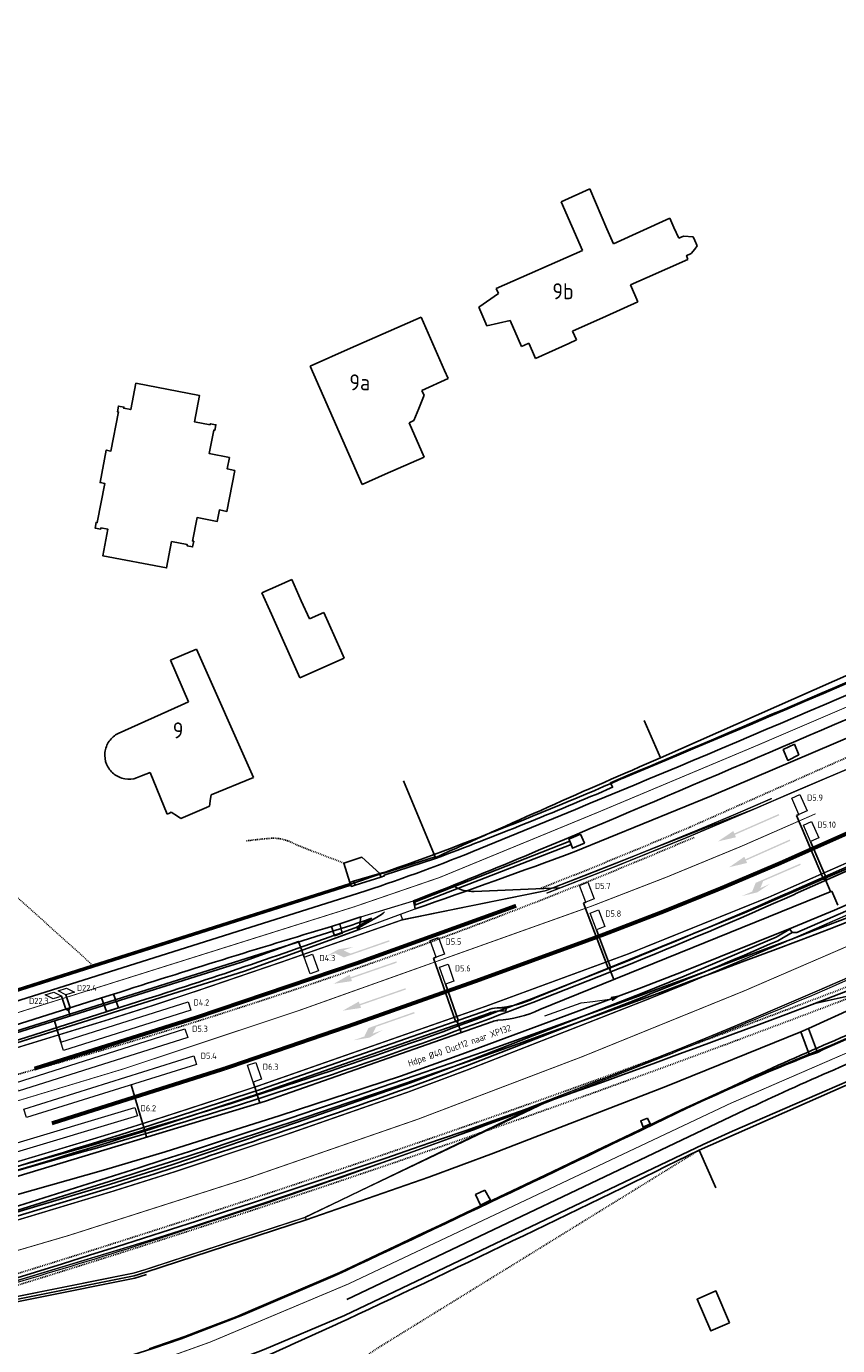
# Model space of a CAD drawing. Header units: metres. Extents: x 144112 to 146497, y 457631 to 458575.
# Tile 13 of 59: x 144738 to 144830, y 457736 to 457885. Entities that reach past the tile are written whole.
import ezdxf
from ezdxf.enums import TextEntityAlignment as Align

# ---------------------------------------------------------------- set-up
doc = ezdxf.new("R2010")
doc.units = ezdxf.units.M
doc.header["$LTSCALE"] = 0.25
for name, pattern in [('N237M200$0$030270', [0.75, 0.0675, -0.6825]), ('N237M200$0$13', [1, 0.25, -0.75]), ('N237M200$0$39', [3, 0.75, -2.25]), ('STIPPELFIJN', [0.375, 0.25, -0.125])]:
    doc.linetypes.add(name, pattern=pattern)
doc.layers.get('0').update_dxf_attribs({"linetype": 'CONTINUOUS', "lineweight": 0})
for name, color, linetype in [('B01_D', 1, 'CONTINUOUS'), ('B01_T', 1, 'CONTINUOUS'), ('KABEL-500', 3, 'CONTINUOUS'), ('MOF', 6, 'CONTINUOUS'), ('N237M200$0$TM-L_03-27_10', 252, 'N237M200$0$030270'), ('N237M200$0$TM-L_1-3_10', 252, 'N237M200$0$13'), ('N237M200$0$TM-L_1-3_45', 252, 'N237M200$0$13'), ('N237M200$0$TM-L_3-9_10', 252, 'N237M200$0$39'), ('N237M200$0$TM-L_C_15', 252, 'CONTINUOUS'), ('N237M200$0$TM-PIJL', 252, 'CONTINUOUS'), ('ONDERGROND', 7, 'CONTINUOUS'), ('TER-T01', 3, 'CONTINUOUS'), ('TER-T02', 3, 'RASTER'), ('TOPOT05', 3, 'STIPPELFIJN'), ('VRI - uitslijper', 1, 'CONTINUOUS'), ('VRI131 kabel1$0$VRI - Koppelkabel', 30, 'CONTINUOUS'), ('VRI131 lussen$0$LUS-T-CODE', 1, 'CONTINUOUS'), ('WEG-NW-BANDEN', 7, 'CONTINUOUS'), ('WEG-NW-MARKERING', 7, 'STIPPELFIJN'), ('WEG-NW-VERHARDEBERM', 42, 'STIPPELFIJN'), ('WEG-NW-VERHARDING', 42, 'CONTINUOUS'), ('WEG-T01', 7, 'CONTINUOUS'), ('WEG-T06', 7, 'STIPPELFIJN'), ('WEG-T21', 12, 'CONTINUOUS'), ('x-wegmeubilair bs', 252, 'CONTINUOUS'), ('Z02', 7, 'CONTINUOUS')]:
    doc.layers.add(name, color=color, linetype=linetype)
for name, color, linetype, lineweight in [('KABEL-T-CODE', 7, 'CONTINUOUS', 18), ('LUSSEN', 7, 'CONTINUOUS', 0), ('TOPOV04', 12, 'CONTINUOUS', 0)]:
    doc.layers.add(name, color=color, linetype=linetype, lineweight=lineweight)
doc.styles.add('ISO', font='ISO')
doc.styles.add('VRI131 kabel1$0$ISO', font='ISO')
doc.styles.add('VRI131 lussen$0$I020-1', font='ISO', dxfattribs={"height": 2})
doc.styles.add('VRI131 lussen$0$ISO', font='ISO')
doc.linetypes.add('RASTER', pattern='A,0.25,-0.25,[150,BLOK.SHX,S=0.25,R=0,X=0,Y=0],-0.25,0.25', length=1)

# ---------------------------------------------------------------- blocks, each defined once
blk = doc.blocks.new('VRI131 lussen$0$V_15X1')
blk.add_lwpolyline([(0.5, 0), (0.5, -15), (-0.5, -15), (-0.5, 0)], close=True)
at = {"layer": 'VRI131 lussen$0$LUS-T-CODE', "style": 'VRI131 lussen$0$ISO'}
blk.add_attdef('LUS', text='', height=1, rotation=270, dxfattribs=at).set_placement((-0.02, -16.42), align=Align.MIDDLE)
blk = doc.blocks.new('VRI131 lussen$0$V_20X1')
blk.add_lwpolyline([(0.5, 0), (0.5, -20), (-0.5, -20), (-0.5, 0)], close=True)
at = {"layer": 'VRI131 lussen$0$LUS-T-CODE', "style": 'VRI131 lussen$0$I020-1'}
blk.add_attdef('LUS', text='', height=1, rotation=270, dxfattribs=at).set_placement((0.01, -21.61), align=Align.MIDDLE)
blk = doc.blocks.new('VRI131 lussen$0$V_1X2')
blk.add_lwpolyline([(-1, 0), (1, 0), (1, -1), (-1, -1), (-1, 0)])
at = {"layer": 'VRI131 lussen$0$LUS-T-CODE', "style": 'VRI131 lussen$0$I020-1'}
blk.add_attdef('LUS', text='', height=1, rotation=270, dxfattribs=at).set_placement((0.02, -2.42), align=Align.MIDDLE)
blk = doc.blocks.new('VRI131 lussen$0$V_1X1S')
blk.add_lwpolyline([(-0.71, -0.71), (0, 0), (0, -1), (-0.71, -1.71)], close=True)
at = {"layer": 'VRI131 lussen$0$LUS-T-CODE', "style": 'VRI131 lussen$0$ISO'}
blk.add_attdef('LUS', text='', height=1, rotation=270, dxfattribs=at).set_placement((-0.23, -3.1), align=Align.MIDDLE)
blk = doc.blocks.new('N237M200$0$vobud')
at = {"layer": 'N237M200$0$TM-PIJL'}
blk.add_hatch(color=256, dxfattribs=at).paths.add_polyline_path([(5.45, -0.38), (7.5, 0), (5.45, 0.38), (5.45, 0.08), (0, 0.08), (0, -0.08), (5.45, -0.08)])
blk = doc.blocks.new('N237M200$0$vobul')
at = {"layer": 'N237M200$0$TM-PIJL'}
blk.add_hatch(color=256, dxfattribs=at).paths.add_polyline_path([(0, 0.08), (4.6, 0.08), (5.2, 0.67), (4, 0.67), (5.7, 0.98), (7.5, 0.67), (6.2, 0.67), (5.45, -0.08), (0, -0.08)])
blk = doc.blocks.new('N237M200$0$vobur')
at = {"layer": 'N237M200$0$TM-PIJL'}
blk.add_hatch(color=256, dxfattribs=at).paths.add_polyline_path([(0, -0.08), (4.6, -0.08), (5.2, -0.68), (4, -0.68), (5.7, -0.98), (7.5, -0.68), (6.2, -0.68), (5.45, 0.08), (0, 0.08)])
blk = doc.blocks.new('N237_ondergrond1')
at = {"layer": 'B01_D', "color": 8}
for points in [[(144766.64, 457821.85), (144768.14, 457822.52)], [(144768.14, 457822.52), (144769.2, 457820.13)], [(144764.77, 457821.02), (144766.64, 457821.85)], [(144765.84, 457818.61), (144764.77, 457821.02)], [(144769.2, 457820.13), (144770.12, 457818.1)], [(144769.02, 457811.45), (144765.84, 457818.61)], [(144770.12, 457818.1), (144771.72, 457818.81)], [(144771.72, 457818.81), (144773.63, 457814.53)], [(144755.74, 457813.98), (144754.51, 457813.45)], [(144754.51, 457813.45), (144756.53, 457808.76)], [(144757.4, 457814.69), (144755.74, 457813.98)], [(144763.83, 457800.23), (144757.4, 457814.69)], [(144774.01, 457813.67), (144769.02, 457811.45)], [(144773.63, 457814.53), (144774.01, 457813.67)], [(144755.69, 457808.38), (144748.61, 457805.19)], [(144756.53, 457808.76), (144755.69, 457808.38)], [(144750.68, 457800.18), (144751.23, 457800.41)], [(144751.23, 457800.41), (144752.19, 457800.81)], [(144752.19, 457800.81), (144754.13, 457796.1)], [(144759.05, 457798.27), (144763.83, 457800.23)], [(144758.88, 457797.01), (144758.99, 457797.86)], [(144758.99, 457797.86), (144759.05, 457798.27)], [(144754.13, 457796.1), (144754.37, 457796.23)], [(144754.37, 457796.23), (144754.57, 457796.34)], [(144754.57, 457796.34), (144755.28, 457795.87)], [(144755.28, 457795.87), (144755.65, 457795.62)], [(144755.65, 457795.62), (144758.55, 457796.87)], [(144758.55, 457796.87), (144758.88, 457797.01)], [(144817.36, 457738.87), (144815.82, 457742.46), (144813.71, 457741.52), (144815.24, 457737.95), (144817.36, 457738.87)]]:
    blk.add_lwpolyline(points, dxfattribs=at)
for points in [[(144748.61, 457805.19, 0.125128), (144747.59, 457804.31)], [(144747.12, 457803.05, 0.125592), (144747.31, 457801.72)], [(144747.59, 457804.31, 0.125119), (144747.12, 457803.05)], [(144747.31, 457801.72, 0.125502), (144748.11, 457800.65)], [(144748.11, 457800.65, 0.124888), (144749.34, 457800.09)], [(144749.34, 457800.09, 0.125384), (144750.68, 457800.18)]]:
    blk.add_lwpolyline(points, format="xyb", dxfattribs=at)
at = {"layer": 'B01_T', "color": 8}
for points in [[(144801.63, 457866.46), (144798.42, 457865.02)], [(144803.57, 457861.99), (144801.63, 457866.46)], [(144798.42, 457865.02), (144800.81, 457859.55)], [(144810.64, 457863.19), (144804.3, 457860.3)], [(144811.11, 457862.14), (144810.64, 457863.19)], [(144804.3, 457860.3), (144803.57, 457861.99)], [(144811.65, 457860.92), (144811.11, 457862.14)], [(144812.17, 457861.15), (144811.65, 457860.92)], [(144813.28, 457861.07), (144812.17, 457861.15)], [(144813.45, 457860.68), (144813.28, 457861.07)], [(144800.81, 457859.55), (144791.12, 457855.26)], [(144813.05, 457859.19), (144813.45, 457859.7)], [(144813.45, 457859.7), (144813.72, 457860.05)], [(144813.72, 457860.05), (144813.45, 457860.68)], [(144808.09, 457856.5), (144812.67, 457858.53)], [(144812.5, 457858.95), (144813.05, 457859.19)], [(144812.54, 457858.86), (144812.5, 457858.95)], [(144812.67, 457858.53), (144812.54, 457858.86)], [(144806.21, 457855.66), (144808.09, 457856.5)], [(144791.12, 457855.26), (144791.39, 457854.68)], [(144807.05, 457853.76), (144806.21, 457855.66)], [(144791.39, 457854.68), (144789.17, 457853.17)], [(144803.47, 457852.16), (144807.05, 457853.76)], [(144782.69, 457852.04), (144774.73, 457848.53)], [(144785.3, 457846.03), (144782.69, 457852.04)], [(144789.17, 457853.17), (144790.08, 457851.05)], [(144799.7, 457850.47), (144803.47, 457852.16)], [(144790.08, 457851.05), (144792.7, 457851.66)], [(144792.7, 457851.66), (144793.6, 457849.58)], [(144800.16, 457849.49), (144799.7, 457850.47)], [(144793.6, 457849.58), (144793.97, 457848.74)], [(144794.3, 457848.88), (144794.79, 457849.1)], [(144794.79, 457849.1), (144795.2, 457848.16)], [(144795.54, 457847.4), (144799.27, 457849.09)], [(144799.27, 457849.09), (144800.16, 457849.49)], [(144774.73, 457848.53), (144770.21, 457846.53)], [(144793.97, 457848.74), (144794.3, 457848.88)], [(144795.2, 457848.16), (144795.54, 457847.4)], [(144770.21, 457846.53), (144776.05, 457833.21)], [(144785.7, 457845.12), (144785.3, 457846.03)], [(144750.58, 457844.59), (144757.75, 457843.22), (144757.18, 457840.26), (144758.94, 457839.93), (144758.97, 457840.04), (144759.6, 457839.92), (144759.47, 457839.3), (144759.36, 457839.32), (144758.85, 457836.68), (144761.12, 457836.24), (144760.87, 457834.95), (144761.72, 457834.78), (144760.83, 457830.18), (144759.99, 457830.34), (144759.74, 457829.05), (144757.48, 457829.49), (144756.97, 457826.84), (144757.1, 457826.82), (144756.98, 457826.19), (144756.35, 457826.31), (144756.37, 457826.44), (144754.61, 457826.78), (144754.05, 457823.82), (144746.88, 457825.19), (144747.45, 457828.16), (144746.67, 457828.31), (144746.65, 457828.18), (144746.01, 457828.3), (144746.13, 457828.94), (144746.26, 457828.92), (144747.1, 457833.32), (144746.57, 457833.42), (144747.27, 457837.07), (144747.8, 457836.97), (144748.64, 457841.38), (144748.52, 457841.4), (144748.64, 457842.03), (144749.26, 457841.91), (144749.24, 457841.78), (144750.02, 457841.64), (144750.58, 457844.59)], [(144782.76, 457843.79), (144785.7, 457845.12)], [(144782.41, 457841.75), (144783, 457843.24)], [(144782.95, 457843.36), (144782.76, 457843.79)], [(144783, 457843.24), (144782.95, 457843.36)], [(144781.87, 457840.4), (144782.41, 457841.75)], [(144781.33, 457840.15), (144781.49, 457840.22)], [(144783, 457836.29), (144781.33, 457840.15)], [(144781.49, 457840.22), (144781.87, 457840.4)], [(144778.63, 457834.35), (144783, 457836.29)], [(144776.05, 457833.21), (144778.63, 457834.35)]]:
    blk.add_lwpolyline(points, dxfattribs=at)
at = {"layer": 'N237M200$0$TM-L_03-27_10', "color": 8, "const_width": 0.1, "flags": 128}
for points in [[(144725.82, 457770.52, 0.038704), (144733.15, 457772.46), (144775.14, 457785.68), (144784.72, 457788.97, 0.005532), (144838.3, 457811.5), (144869.76, 457825.3, -0.000414), (145299.05, 458016.08, -0.000414)], [(144729.85, 457727.56, 0.018604), (144750.6, 457733.7), (144758.95, 457736.7), (144774.49, 457743.24), (144817.44, 457763.55, 0.001924), (144921.09, 457808.89), (145141, 457906.76, 0.000907), (145315.08, 457983.78, 0.000907)]]:
    blk.add_lwpolyline(points, format="xyb", dxfattribs=at)
at = {"layer": 'N237M200$0$TM-L_1-3_10', "color": 8, "const_width": 0.1, "flags": 128}
blk.add_lwpolyline([(144827.03, 457796.15, -0.016287), (144801.85, 457785.76), (144768.96, 457774.02), (144749.32, 457767.48), (144712.84, 457756.46)], format="xyb", dxfattribs=at)
at = {"layer": 'N237M200$0$TM-L_1-3_45', "color": 8, "const_width": 0.45, "flags": 128}
for points in [[(144741.15, 457761.32), (144760.67, 457767.51, 0.007046), (144803.09, 457782.52, 0.012979), (144822.97, 457790.56, -0.007414), (144854.4, 457804.18)], [(144739.19, 457767.47, 0.015059), (144793.36, 457785.8)]]:
    blk.add_lwpolyline(points, format="xyb", dxfattribs=at)
at = {"layer": 'N237M200$0$TM-L_3-9_10', "color": 8, "const_width": 0.1, "flags": 128}
blk.add_lwpolyline([(144723.26, 457742.89, 0.018001), (144782.31, 457761.78, 0.016681), (144837.13, 457784.06), (145309.94, 457994.13)], format="xyb", dxfattribs=at)
at = {"layer": 'N237M200$0$TM-L_C_15', "color": 8, "const_width": 0.15, "flags": 128}
for points in [[(145311.42, 457991.16, 0.000069), (145268.29, 457971.98), (145175.73, 457930.86), (145164.08, 457925.66, 0.000434), (145106.89, 457900.32), (145031.12, 457866.61), (144994.42, 457850.34, -0.000244), (144908.25, 457812.07), (144875.83, 457797.62), (144862.58, 457791.73, -0.002562), (144827.68, 457776.41), (144819.59, 457772.94, -0.004174), (144811.81, 457769.73), (144808.11, 457768.26), (144790.43, 457761.35, -0.007664), (144778.69, 457757.04, -0.00456), (144756.9, 457749.66, -0.004165), (144749.88, 457747.45), (144731.68, 457741.94, -0.004045), (144721.91, 457739.15), (144715.62, 457737.47)], [(144713.65, 457743.67), (144724.62, 457746.66), (144729.91, 457748.2), (144747.99, 457753.67), (144754.91, 457755.85), (144767.75, 457760.14), (144781.19, 457764.83), (144788.06, 457767.4), (144807.85, 457775.15), (144812.58, 457777.06), (144825.1, 457782.37), (144844.47, 457790.83, 0.001008), (144905.61, 457818.01, 0.000268), (144990.22, 457855.59)], [(144895.61, 457829.42, -0.002003), (144873.75, 457819.65), (144866.29, 457816.39), (144858.8, 457813.19), (144837.31, 457804.08), (144833.55, 457802.47), (144830.32, 457801.05, 0.003812), (144820.33, 457796.77, -0.011012), (144796.77, 457787.21, -0.011012)], [(144864.1, 457808.38, 0.002466), (144861.79, 457807.28), (144855.42, 457803.77, -0.003448), (144843.94, 457797.04, -0.010717), (144840.99, 457795.43, -0.007142), (144837.45, 457793.67, -0.023433), (144789.98, 457774.5), (144764.57, 457765.6, -0.002396), (144752.35, 457761.6, -0.004597), (144745.96, 457759.61), (144728.11, 457754.24), (144725.5, 457753.46, -0.003354), (144712, 457749.71)], [(144713.9, 457766.77, 0.162262), (144714.38, 457766.31, 0.071794), (144717.44, 457765.37, 0.068999), (144720.35, 457765.29, 0.006363), (144720.68, 457765.33, 0.008686), (144722.45, 457765.57, 0.037571), (144724.65, 457766.04), (144737.07, 457769.78), (144747.58, 457773.01), (144752.45, 457774.56), (144757.73, 457776.31), (144767.07, 457779.5), (144780.58, 457784.23), (144796.66, 457787.49, 0.006962), (144810, 457792.77, 0.00754), (144822.12, 457797.88)]]:
    blk.add_lwpolyline(points, format="xyb", dxfattribs=at)
for points in [[(144825.1, 457782.37), (144822.96, 457781.45)], [(144796.62, 457763.77), (144769.65, 457750.74), (144751.61, 457744.84), (144750.33, 457744.46), (144715.86, 457737.53)]]:
    blk.add_lwpolyline(points, dxfattribs=at)
at = {"layer": 'TER-T01', "color": 8}
blk.add_lwpolyline([(144745.73, 457779.12), (144729.55, 457773.96, -0.003169), (144726.89, 457773.17, -0.141869), (144723.04, 457773.07, -0.126156), (144718.68, 457775.62, -0.116354), (144716.79, 457778.45, -0.105106), (144716.47, 457782.05), (144720.54, 457801.81)], format="xyb", dxfattribs=at)
for points in [[(144784.24, 457791.31), (144778.47, 457789.46), (144778.44, 457789.56), (144778.04, 457789.44)], [(144784.27, 457791.21), (144784.24, 457791.31)], [(144774.67, 457788.41), (144774.7, 457788.31), (144745.73, 457779.12)], [(144813.93, 457758.3), (144815.81, 457754.07)]]:
    blk.add_lwpolyline(points, dxfattribs=at)
at = {"layer": 'TER-T02', "color": 8, "flags": 128}
for points in [[(144837.64, 457814.86), (144809.61, 457802.45)], [(144809.61, 457802.45), (144807.74, 457806.66)], [(144784.24, 457791.31), (144780.68, 457799.85)], [(144775.06, 457788.55), (144778.04, 457789.44)], [(144844.8, 457766.56), (144844.31, 457766.31), (144842.4, 457770.86), (144813.93, 457758.3)]]:
    blk.add_lwpolyline(points, dxfattribs=at)
for points in [[(144809.61, 457802.45, 0.004755), (144784.27, 457791.21)], [(144813.93, 457758.3, -0.005167), (144774.35, 457739.25, -0.006469), (144755.77, 457730.99), (144745.97, 457727.84, -0.002952), (144714.77, 457720.06), (144712.85, 457718.44), (144709.95, 457714.4), (144707.38, 457707.09), (144706.82, 457697.54), (144707.87, 457693.37)]]:
    blk.add_lwpolyline(points, format="xyb", dxfattribs=at)
at = {"layer": 'TOPOT05', "color": 8, "flags": 128}
for points in [[(144745.73, 457779.12), (144720.54, 457801.81)], [(144761.47, 457724.52), (144777.6, 457735.91), (144813.93, 457758.3)]]:
    blk.add_lwpolyline(points, dxfattribs=at)
at = {"layer": 'TOPOV04', "color": 8}
for points in [[(144796.68, 457763.63), (144807.26, 457767.77, 0.010895), (144834.93, 457779.35), (144883.32, 457800.85), (144952.41, 457831.54), (145035.67, 457868.53), (145101.03, 457897.55), (145158.33, 457923.03), (145180.18, 457932.75), (145222.01, 457951.35), (145249.88, 457963.73)], [(144715.74, 457737.09), (144724.39, 457739.79, 0.011358), (144753.19, 457748.35, 0.012597), (144796.68, 457763.63)]]:
    blk.add_lwpolyline(points, format="xyb", dxfattribs=at)
for points in [[(144780.35, 457784.84), (144780.58, 457784.23), (144796.66, 457787.5), (144820.33, 457796.77), (144830.32, 457801.06), (144860.07, 457813.91), (144884.28, 457824.63), (144942.67, 457850.46), (144970.15, 457862.65), (145053.09, 457899.49), (145146.43, 457940.96), (145176.32, 457954.24)], [(144775.88, 457784.54), (144781.83, 457786.36)], [(144780.35, 457784.84), (144782.02, 457785.46)], [(144775.72, 457783.12), (144780.35, 457784.84)], [(144796.68, 457763.63), (144769.65, 457750.74), (144769.75, 457750.46)]]:
    blk.add_lwpolyline(points, dxfattribs=at)
at = {"layer": 'WEG-NW-BANDEN', "color": 8}
for p, q in [((144824.75, 457787.13), (144841.3, 457794.48)), ((144712.65, 457749.01), (144744.75, 457758.14))]:
    blk.add_line(p, q, dxfattribs=at)
at = {"layer": 'WEG-NW-BANDEN', "color": 8, "flags": 128}
for points in [[(144718.78, 457767.95, 0.0263), (144732.77, 457770.32), (144774.29, 457783.43, 0.001877), (144777.14, 457784.4, 0.001877)], [(144775.37, 457783.37, -0.010596), (144751.72, 457775.28), (144724.92, 457766.74), (144719.06, 457765.94)]]:
    blk.add_lwpolyline(points, format="xyb", dxfattribs=at)
blk.add_lwpolyline([(144777.14, 457784.4), (144775.37, 457783.37)], dxfattribs=at)
at = {"layer": 'WEG-NW-BANDEN', "color": 8}
for centre, radius, start, end in [((144292.77, 459180.43), 1496, 286.34532, 293.67093), ((144579.48, 458339.18), 604.09, 285.87699, 293.95484)]:
    blk.add_arc(centre, radius, start, end, dxfattribs=at)
at = {"layer": 'WEG-NW-MARKERING', "color": 8}
blk.add_line((144705.04, 457757.65), (144741.9, 457768.13), dxfattribs=at)
for centre, radius, start, end in [((144292.77, 459180.43), 1503.25, 286.1816, 293.9548), ((144579.48, 458339.18), 593.7, 285.87699, 293.21119)]:
    blk.add_arc(centre, radius, start, end, dxfattribs=at)
at = {"layer": 'WEG-NW-VERHARDEBERM', "color": 8}
blk.add_line((144812.97, 457794.68), (144838.43, 457805.99), dxfattribs=at)
for centre, radius, start, end in [((144579.48, 458339.18), 592.45, 291.43621, 293.21041), ((144292.77, 459180.43), 1504.5, 286.1366, 291.01036)]:
    blk.add_arc(centre, radius, start, end, dxfattribs=at)
at = {"layer": 'WEG-NW-VERHARDING', "color": 8}
for p, q in [((144841.12, 457794.88), (144824.57, 457787.53)), ((144731.46, 457774.51), (144772.93, 457787.62)), ((144744.63, 457758.56), (144712.11, 457749.31))]:
    blk.add_line(p, q, dxfattribs=at)
at = {"layer": 'WEG-NW-VERHARDING', "color": 8, "flags": 128}
for points in [[(144786.44, 457787.96, 0.143827), (144788.63, 457787.41), (144798.19, 457787.81)], [(144778.56, 457785.11, -0.054835), (144777.85, 457784.59), (144775.46, 457783.19)]]:
    blk.add_lwpolyline(points, format="xyb", dxfattribs=at)
for points in [[(144836.55, 457776.93), (144826.77, 457774.75)], [(144773.02, 457744.18), (144817.76, 457765.5)], [(144774.31, 457741.48), (144819.05, 457762.79)]]:
    blk.add_lwpolyline(points, dxfattribs=at)
at = {"layer": 'WEG-NW-VERHARDING', "color": 8}
for centre, radius, start, end in [((143838.76, 460116.99), 2510.39, 292.64238, 294.28081), ((144292.77, 459180.43), 1496.45, 285.67703, 293.9548), ((144292.77, 459180.43), 1503.7, 286.1816, 293.9548), ((144645.92, 458164.34), 397.56, 288.6285, 293.6161), ((144579.48, 458339.18), 603.65, 285.87699, 293.95484), ((144946.75, 457494.64), 300, 111.2032, 115.465), ((144946.75, 457494.64), 297, 111.2032, 115.465)]:
    blk.add_arc(centre, radius, start, end, dxfattribs=at)
at = {"layer": 'WEG-T01', "color": 8}
for points in [[(144724.78, 457772.54), (144723.7, 457772.27), (144723.86, 457771.38, 0.020911), (144731.82, 457773.37), (144775.63, 457787.21, 0.016931), (144788.49, 457791.9, 0.006032), (144841.12, 457814.09), (144940.04, 457857.92), (145123.21, 457939.5), (145185.73, 457967.15, -0.000834), (145301.91, 458018.86, -0.000834)], [(144791.21, 457774.32, 0.092554), (144795.43, 457775.4), (144819.03, 457784.99), (144830.47, 457789.9, 0.011977), (144841.95, 457795.43), (144844.17, 457796.66), (144859.73, 457805.73), (144864.29, 457807.98), (144946.1, 457844.23), (145129.64, 457925.7), (145130.33, 457925.86)], [(144784.3, 457791.12, 0.011893), (144804.2, 457799.13), (144803.96, 457799.65, 0.003342), (144840.24, 457815.16)], [(144840.71, 457811.16, -0.002263), (144794.44, 457791.43, -0.00673), (144781.83, 457786.36)], [(144782.02, 457785.46, 0.006312), (144799.9, 457791.88), (144815.34, 457798.17), (144840.73, 457809.02)], [(144775.25, 457788.1), (144774.83, 457787.97), (144774.78, 457788.11), (144729.56, 457773.74), (144727.77, 457773.2, -0.043439), (144724.78, 457772.54)], [(144772.61, 457783.48, 0.000553), (144773.52, 457783.77)], [(144824.42, 457782.8), (144822.78, 457781.87, -0.007846), (144807.69, 457775.57), (144787.9, 457767.82, -0.010406), (144770.03, 457761.4, -0.00626), (144747.86, 457754.1), (144729.79, 457748.63, -0.008091), (144713.54, 457744.11)], [(144748.08, 457775.85, -0.005085), (144772.61, 457783.48)], [(144712.12, 457749.28, 0.010712), (144752.49, 457761.18), (144764.72, 457765.17), (144790.14, 457774.07, -0.074033), (144791.21, 457774.32)], [(144707.08, 457692.83, -0.073709), (144705.8, 457700.61, -0.043926), (144706.62, 457709, -0.065088), (144709.05, 457715.91), (144710.13, 457717.66), (144711.61, 457719.54), (144712.38, 457720.2, -0.056252), (144718.59, 457722.51, -0.034658), (144722.72, 457723.13), (144728.05, 457724.26, 0.021885), (144738.97, 457727.06), (144753.9, 457731.82, 0.013225), (144765.03, 457735.86), (144774.07, 457739.71), (144814.38, 457758.92), (144817.68, 457760.44), (144842.61, 457771.24)], [(144716.7, 457733.45), (144716.37, 457733.3), (144717.77, 457728.43), (144719.08, 457726.92), (144726.87, 457728.58, 0.013462), (144734.9, 457730.48), (144737.68, 457731.29), (144752.52, 457735.97), (144755.68, 457737.07), (144762.6, 457739.73), (144773.02, 457744.18, 0.002671), (144812.54, 457763.01, -0.013603), (144826.36, 457769)]]:
    blk.add_lwpolyline(points, format="xyb", dxfattribs=at)
for points in [[(145133.25, 457919.91), (145132.06, 457919.09), (144948.96, 457837.74), (144844.29, 457791.24), (144824.92, 457782.79), (144824.42, 457782.8)], [(144799.39, 457793.07), (144799.3, 457793.31), (144800.58, 457793.85)], [(144799.55, 457792.69), (144799.39, 457793.07)], [(144800.58, 457793.85), (144801.03, 457792.85), (144799.71, 457792.28), (144799.55, 457792.69)], [(144778.04, 457789.44), (144776.01, 457791.26), (144773.99, 457790.6)], [(144778.15, 457789.03), (144778.55, 457789.16), (144778.51, 457789.24), (144784.3, 457791.12)], [(144784.3, 457791.12), (144784.27, 457791.21)], [(144773.99, 457790.6), (144774.67, 457788.41)], [(144774.67, 457788.41), (144775.06, 457788.55)], [(144775.06, 457788.55), (144775.25, 457788.1)], [(144778.15, 457789.03), (144775.25, 457788.1)], [(144778.15, 457789.03), (144778.04, 457789.44)], [(144781.83, 457786.36), (144782.02, 457785.46)], [(144773.52, 457783.77), (144773.81, 457782.71), (144772.93, 457782.43), (144772.61, 457783.48)], [(144775.88, 457784.54), (144773.52, 457783.77)], [(144775.72, 457783.12), (144775.88, 457784.54)], [(144725.02, 457766.56), (144762.83, 457778.44), (144775.72, 457783.12)], [(144826.23, 457771.97), (144836.44, 457776.63)], [(144725.68, 457769.13), (144730.01, 457770.15), (144746.73, 457775.43)], [(144748.08, 457775.85), (144748.63, 457774.32), (144747.31, 457773.91), (144746.73, 457775.43)], [(144746.73, 457775.43), (144748.08, 457775.85)], [(144827.26, 457769.27), (144827.96, 457769.65), (144841.28, 457775.51)], [(144792.24, 457774.26), (144791.21, 457774.32)], [(144825.38, 457771.61), (144826.23, 457771.97)], [(144826.23, 457771.97), (144827.26, 457769.27)], [(144825.38, 457771.61), (144810.21, 457765.46), (144790.81, 457757.97), (144783.53, 457755.27), (144769.75, 457750.46)], [(144826.36, 457769), (144825.38, 457771.61)], [(144827.26, 457769.27), (144826.36, 457769)], [(144769.75, 457750.46), (144751.7, 457744.56), (144750.42, 457744.17), (144717.48, 457737.55), (144715.74, 457737.09)]]:
    blk.add_lwpolyline(points, dxfattribs=at)
for points in [[(144824.67, 457803.97), (144825.15, 457802.8), (144823.92, 457802.16), (144823.4, 457803.38)], [(144808.14, 457761.89), (144807.38, 457761.61), (144807.64, 457760.88), (144808.43, 457761.27)], [(144789.85, 457753.78), (144790.48, 457752.67), (144789.34, 457752.09), (144788.8, 457753.29)]]:
    blk.add_lwpolyline(points, close=True, dxfattribs=at)
at = {"layer": 'WEG-T06', "color": 8, "flags": 128}
blk.add_lwpolyline([(144773.99, 457790.6), (144768.95, 457792.53), (144768.06, 457792.95, 0.115796), (144765.86, 457793.4, 0.012426), (144762.94, 457793.09)], format="xyb", dxfattribs=at)
at = {"layer": 'WEG-T21', "color": 8}
for points in [[(144799.55, 457792.69), (144782.05, 457785.89), (144781.93, 457786.2), (144799.39, 457793.07)], [(144716.7, 457733.45), (144716.97, 457733.49), (144716.04, 457736.93), (144717.55, 457737.3), (144750.47, 457743.91), (144751.79, 457744.3)]]:
    blk.add_lwpolyline(points, dxfattribs=at)
blk.add_lwpolyline([(144824.42, 457782.8), (144824.14, 457783.15), (144822.61, 457782.25), (144812.24, 457777.86), (144807.54, 457775.96), (144787.75, 457768.22), (144781.47, 457765.87), (144768.79, 457761.43), (144754.63, 457756.66), (144747.74, 457754.49), (144729.65, 457749.06, -0.007147), (144713.83, 457744.65), (144712.66, 457748.97, 0.008797), (144752.6, 457760.76), (144764.85, 457764.77), (144790.26, 457773.69, -0.120478), (144792.2, 457773.95), (144792.24, 457774.26)], format="xyb", dxfattribs=at)
at = {"layer": 'N237M200$0$TM-PIJL', "color": 8}
for name, p, rotation in [('N237M200$0$vobud', (144822.92, 457796.05), 203.7055437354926), ('N237M200$0$vobud', (144824.16, 457793.18), 203.9813007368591), ('N237M200$0$vobul', (144825.33, 457790.47), 203.3811406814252), ('N237M200$0$vobur', (144779.1, 457781.85), 199.1664352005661), ('N237M200$0$vobud', (144779.92, 457779.47), 199.1388224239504), ('N237M200$0$vobud', (144780.94, 457776.45), 199.1383965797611), ('N237M200$0$vobul', (144781.92, 457773.77), 199.3020932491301)]:
    blk.add_blockref(name, p, dxfattribs=dict(at, rotation=rotation))
at = {"layer": 'Z02', "color": 8, "style": 'ISO'}
for s, p in [('9b', (144797.44, 457854.05)), ('9a', (144774.61, 457843.8)), ('9', (144754.75, 457804.64))]:
    blk.add_text(s, height=1.8, dxfattribs=at).set_placement(p)

msp = doc.modelspace()

# ---------------------------------------------------------------- linework, layer by layer
at = {"layer": 'KABEL-500'}
for p, q in [((144828.14, 457788.71), (144828.72, 457787.39)), ((144828.86, 457787.45), (144829.53, 457785.88)), ((144803.91, 457778.62), (144804.35, 457777.49)), ((144743.01, 457774.03), (144743.21, 457773.41)), ((144741.75, 457771.83), (144741.44, 457772.86)), ((144790.62, 457772.74), (144765.17, 457763.82)), ((144786.76, 457772.69), (144787.17, 457771.53)), ((144764.55, 457763.62), (144764.1, 457764.97)), ((144765.17, 457763.82), (144713.27, 457748.08)), ((144751.81, 457759.78), (144751.49, 457760.85))]:
    msp.add_line(p, q, dxfattribs=at)
at = {"layer": 'KABEL-500', "flags": 128}
msp.add_lwpolyline([(144829.15, 457785.31), (144843.96, 457791.78, 0.001008), (144905.11, 457818.97, 0.000268), (144989.71, 457856.54), (145029.01, 457873.96), (145104.96, 457907.75, -0.000684), (145161.79, 457932.93)], format="xyb", dxfattribs=at)
at = {"layer": 'KABEL-500'}
for points in [[(144828.86, 457787.45), (144796.02, 457774.11, -0.091841), (144791.3, 457772.91)], [(144720.11, 457766.82, 0.043641), (144724.73, 457767.6), (144762.49, 457779.47), (144768.87, 457781.78), (144769.25, 457780.77)]]:
    msp.add_lwpolyline(points, format="xyb", dxfattribs=at)
at = {"layer": 'KABEL-500', "flags": 128}
msp.add_lwpolyline([(144713.66, 457746.86), (144723.47, 457749.47), (144728.78, 457750.91), (144746.96, 457756.06), (144753.91, 457758.12), (144766.83, 457762.19), (144780.35, 457766.64), (144787.26, 457769.09), (144807.18, 457776.48), (144811.95, 457778.31), (144824.56, 457783.41), (144829.15, 457785.31)], dxfattribs=at)
at = {"layer": 'KABEL-500'}
msp.add_arc((144791.5, 457770.67), 2.24, 94.6474, 111.5835, dxfattribs=at)
at = {"layer": 'KABEL-T-CODE'}
for p, q in [((144804.05, 457775.51), (144804.84, 457775.61)), ((144804.05, 457775.51), (144804.19, 457775.15)), ((144804.84, 457775.61), (144804.06, 457775.47)), ((144804.84, 457775.61), (144804.08, 457775.42)), ((144804.84, 457775.61), (144804.1, 457775.38)), ((144804.84, 457775.61), (144804.12, 457775.33)), ((144804.84, 457775.61), (144804.12, 457775.33)), ((144804.84, 457775.61), (144804.13, 457775.29)), ((144804.13, 457775.3), (144804.84, 457775.61)), ((144804.14, 457775.27), (144804.84, 457775.61)), ((144804.84, 457775.61), (144804.15, 457775.24)), ((144804.84, 457775.61), (144804.17, 457775.2)), ((144804.84, 457775.61), (144804.19, 457775.15))]:
    msp.add_line(p, q, dxfattribs=at)
at = {"layer": 'KABEL-T-CODE', "flags": 128}
for points in [[(144796.6, 457773.41), (144800.66, 457774.87), (144801.99, 457775.03), (144804.11, 457775.34)], [(144804.05, 457775.5), (144804.84, 457775.61)], [(144804.84, 457775.61), (144804.05, 457775.49)], [(144804.06, 457775.48), (144804.84, 457775.61)], [(144804.07, 457775.46), (144804.84, 457775.61)], [(144804.84, 457775.61), (144804.07, 457775.44)], [(144804.08, 457775.43), (144804.84, 457775.61)], [(144804.84, 457775.61), (144804.09, 457775.4)], [(144804.09, 457775.39), (144804.84, 457775.61)], [(144804.09, 457775.41), (144804.84, 457775.61)], [(144804.1, 457775.37), (144804.84, 457775.61)], [(144804.84, 457775.61), (144804.11, 457775.36)], [(144804.11, 457775.34), (144804.84, 457775.61)], [(144804.12, 457775.32), (144804.84, 457775.61)], [(144804.84, 457775.61), (144804.13, 457775.31)], [(144804.84, 457775.61), (144804.14, 457775.26)], [(144804.15, 457775.25), (144804.84, 457775.61)], [(144804.16, 457775.21), (144804.84, 457775.61)], [(144804.84, 457775.61), (144804.16, 457775.22)], [(144804.16, 457775.23), (144804.84, 457775.61)], [(144804.17, 457775.18), (144804.84, 457775.61)], [(144804.84, 457775.61), (144804.18, 457775.17)], [(144804.18, 457775.16), (144804.84, 457775.61)]]:
    msp.add_lwpolyline(points, dxfattribs=at)
at = {"layer": 'MOF', "const_width": 0.0673}
for points in [[(144828.18, 457788.71, -1.135207), (144828.11, 457788.72, -0.843915)], [(144803.94, 457778.62, -1.135207), (144803.87, 457778.64, -0.843915)], [(144743.05, 457774.03, -1.135207), (144742.98, 457774.04, -0.843915)], [(144786.8, 457772.69, -1.135207), (144786.73, 457772.71, -0.843915)]]:
    msp.add_lwpolyline(points, format="xyb", close=True, dxfattribs=at)
at = {"layer": 'VRI - uitslijper'}
for p, q in [((144824.88, 457795.95), (144825.16, 457796.07)), ((144824.88, 457795.95), (144827.94, 457788.81)), ((144826.46, 457793.03), (144828.22, 457788.93)), ((144800.92, 457786.11), (144801.2, 457786.21)), ((144800.92, 457786.11), (144803.71, 457778.76)), ((144802.39, 457783.11), (144803.99, 457778.88)), ((144769.53, 457780.02, 6.66), (144769.25, 457780.77)), ((144784.08, 457779.91), (144784.36, 457780.01)), ((144784.08, 457779.91), (144786.56, 457772.82)), ((144785.42, 457777), (144786.85, 457772.92)), ((144742.25, 457775.63), (144742.71, 457774.16)), ((144742.73, 457775.77), (144743.19, 457774.31)), ((144742.17, 457770.46), (144741.75, 457771.83)), ((144764.11, 457764.95), (144763.78, 457765.96)), ((144751.49, 457760.85), (144750.05, 457765.65))]:
    msp.add_line(p, q, dxfattribs=at)
for points in [[(144828.14, 457788.71), (144827.94, 457788.81)], [(144828.14, 457788.71), (144828.22, 457788.93)], [(144803.91, 457778.63), (144803.71, 457778.76)], [(144803.91, 457778.63), (144803.99, 457778.88)], [(144743.01, 457774.03), (144742.71, 457774.16)], [(144743.01, 457774.03), (144743.19, 457774.31)], [(144786.76, 457772.69), (144786.56, 457772.82)], [(144786.76, 457772.69), (144786.85, 457772.92)]]:
    msp.add_lwpolyline(points, dxfattribs=at)
at = {"layer": 'VRI131 kabel1$0$VRI - Koppelkabel', "flags": 128}
msp.add_lwpolyline([(144752.08, 457735.94), (144754.05, 457736.61), (144756.11, 457737.34), (144758.72, 457738.34), (144761.79, 457739.52), (144763.54, 457740.24), (144765.55, 457741.1), (144772.21, 457743.95), (144773.53, 457744.54), (144774.89, 457745.18), (144777.72, 457746.51), (144780.43, 457747.79), (144782.39, 457748.72), (144784.73, 457749.82), (144787.69, 457751.23), (144789.99, 457752.32), (144795.84, 457755.1), (144798.35, 457756.3), (144802.41, 457758.25), (144806.25, 457760.09), (144811.96, 457762.84), (144816.78, 457765.05), (144819.8, 457766.38), (144823.26, 457767.84), (144825.15, 457768.62), (144828.89, 457770.16), (144835, 457772.86)], dxfattribs=at)

# ---------------------------------------------------------------- block references
at = {"layer": 'LUSSEN'}
ref = msp.add_blockref('VRI131 lussen$0$V_1X2', (144824.76, 457796.99), dxfattribs=dict(at, rotation=113.3092396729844))
ref.add_attrib('LUS', 'D5.9', dxfattribs={"layer": 'VRI131 lussen$0$LUS-T-CODE', "height": 0.7, "style": 'VRI131 lussen$0$I020-1'}).set_placement((144826.97, 457797.97), align=Align.MIDDLE)
ref = msp.add_blockref('VRI131 lussen$0$V_1X2', (144826.07, 457793.95), dxfattribs=dict(at, rotation=113.3092396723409))
ref.add_attrib('LUS', 'D5.10', dxfattribs={"layer": 'VRI131 lussen$0$LUS-T-CODE', "height": 0.7, "style": 'VRI131 lussen$0$I020-1'}).set_placement((144828.28, 457794.93), align=Align.MIDDLE)
ref = msp.add_blockref('VRI131 lussen$0$V_1X2', (144800.85, 457787.15), dxfattribs=dict(at, rotation=110.8465343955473))
ref.add_attrib('LUS', 'D5.7', dxfattribs={"layer": 'VRI131 lussen$0$LUS-T-CODE', "height": 0.7, "style": 'VRI131 lussen$0$I020-1'}).set_placement((144803.1, 457788.03), align=Align.MIDDLE)
ref = msp.add_blockref('VRI131 lussen$0$V_1X2', (144802.03, 457784.04), dxfattribs=dict(at, rotation=110.8465343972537))
ref.add_attrib('LUS', 'D5.8', dxfattribs={"layer": 'VRI131 lussen$0$LUS-T-CODE', "height": 0.7, "style": 'VRI131 lussen$0$I020-1'}).set_placement((144804.28, 457784.92), align=Align.MIDDLE)
ref = msp.add_blockref('VRI131 lussen$0$V_1X2', (144784.03, 457780.95), dxfattribs=dict(at, rotation=109.302093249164))
ref.add_attrib('LUS', 'D5.5', dxfattribs={"layer": 'VRI131 lussen$0$LUS-T-CODE', "height": 0.7, "style": 'VRI131 lussen$0$I020-1'}).set_placement((144786.31, 457781.77), align=Align.MIDDLE)
ref = msp.add_blockref('VRI131 lussen$0$V_1X2', (144769.87, 457779.08, 6.66), dxfattribs=dict(at, rotation=109.9384922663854))
ref.add_attrib('LUS', 'D4.3', dxfattribs={"layer": 'VRI131 lussen$0$LUS-T-CODE', "height": 0.7, "style": 'VRI131 lussen$0$I020-1'}).set_placement((144772.13, 457779.92, 6.66), align=Align.MIDDLE)
ref = msp.add_blockref('VRI131 lussen$0$V_1X2', (144785.09, 457777.94), dxfattribs=dict(at, rotation=109.3020932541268))
ref.add_attrib('LUS', 'D5.6', dxfattribs={"layer": 'VRI131 lussen$0$LUS-T-CODE', "height": 0.7, "style": 'VRI131 lussen$0$I020-1'}).set_placement((144787.36, 457778.76), align=Align.MIDDLE)
ref = msp.add_blockref('VRI131 lussen$0$V_1X1S', (144740.41, 457775.78), dxfattribs=dict(at, rotation=107.5321859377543))
ref.add_attrib('LUS', 'D22.3', dxfattribs={"layer": 'x-wegmeubilair bs', "color": 1, "height": 0.7, "style": 'VRI131 lussen$0$ISO'}).set_placement((144739.68, 457775.09), align=Align.MIDDLE)
ref = msp.add_blockref('VRI131 lussen$0$V_1X1S', (144741.84, 457776.24), dxfattribs=dict(at, rotation=107.5321859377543))
ref.add_attrib('LUS', 'D22.4', dxfattribs={"layer": 'x-wegmeubilair bs', "color": 1, "height": 0.7, "style": 'VRI131 lussen$0$ISO'}).set_placement((144745.08, 457776.55), align=Align.MIDDLE)
ref = msp.add_blockref('VRI131 lussen$0$V_15X1', (144742.32, 457769.98), dxfattribs=dict(at, rotation=107.590776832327))
ref.add_attrib('LUS', 'D4.2', dxfattribs={"layer": 'VRI131 lussen$0$LUS-T-CODE', "height": 0.7, "style": 'VRI131 lussen$0$ISO'}).set_placement((144757.97, 457774.92), align=Align.MIDDLE)
ref = msp.add_blockref('VRI131 lussen$0$V_20X1', (144737.21, 457765.41), dxfattribs=dict(at, rotation=107.6068741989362))
ref.add_attrib('LUS', 'D5.3', dxfattribs={"layer": 'VRI131 lussen$0$LUS-T-CODE', "height": 0.7, "style": 'VRI131 lussen$0$I020-1'}).set_placement((144757.81, 457771.96), align=Align.MIDDLE)
ref = msp.add_blockref('VRI131 lussen$0$V_20X1', (144738.16, 457762.45), dxfattribs=dict(at, rotation=107.3743770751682))
ref.add_attrib('LUS', 'D5.4', dxfattribs={"layer": 'VRI131 lussen$0$LUS-T-CODE', "height": 0.7, "style": 'VRI131 lussen$0$I020-1'}).set_placement((144758.79, 457768.92), align=Align.MIDDLE)
ref = msp.add_blockref('VRI131 lussen$0$V_1X2', (144763.46, 457766.91), dxfattribs=dict(at, rotation=108.3520062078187))
ref.add_attrib('LUS', 'D6.3', dxfattribs={"layer": 'VRI131 lussen$0$LUS-T-CODE', "height": 0.7, "style": 'VRI131 lussen$0$I020-1'}).set_placement((144765.75, 457767.69), align=Align.MIDDLE)
ref = msp.add_blockref('VRI131 lussen$0$V_15X1', (144736.28, 457758.31), dxfattribs=dict(at, rotation=106.7584067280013))
ref.add_attrib('LUS', 'D6.2', dxfattribs={"layer": 'VRI131 lussen$0$LUS-T-CODE', "height": 0.7, "style": 'VRI131 lussen$0$ISO'}).set_placement((144752, 457763.02), align=Align.MIDDLE)
at = {"layer": 'ONDERGROND'}
msp.add_blockref('N237_ondergrond1', (0, 0), dxfattribs=at)

# ---------------------------------------------------------------- texts
at = {"layer": 'KABEL-T-CODE', "insert": (144781.1, 457768.39), "char_height": 0.75, "width": 17.1407, "attachment_point": 1, "rotation": 19.4694, "style": 'VRI131 kabel1$0$ISO'}
msp.add_mtext('Hdpe %%C40 Duct12 naar XP132', dxfattribs=at)

doc.saveas('drawing.dxf')
